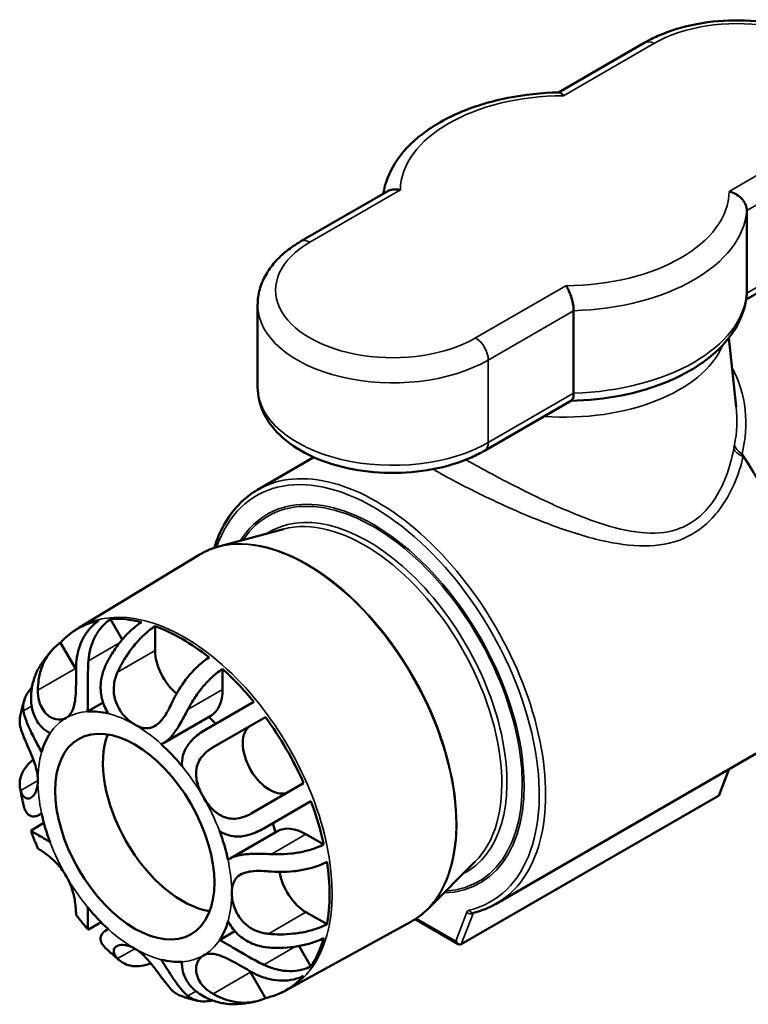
# Model space of a CAD drawing. Header units: millimetres. Extents: x 0 to 916, y -50 to 853.
# Tile 7 of 10: x 540 to 620, y 413 to 522. Entities that reach past the tile are written whole.
import ezdxf

# ---------------------------------------------------------------- set-up
doc = ezdxf.new("R2010")
doc.units = ezdxf.units.MM
doc.layers.add('Visible (ANSI)', color=7, linetype='Continuous', lineweight=50)
doc.layers.add('Visible Narrow (ANSI)', color=7, linetype='Continuous', lineweight=35)

msp = doc.modelspace()

# ---------------------------------------------------------------- linework, layer by layer
at = {"layer": 'Visible (ANSI)'}
for p, q in [((608.931, 519.902), (599.349, 514.37)), ((580.381, 503.419), (570.748, 497.856)), ((620.258, 492.125), (620.258, 501.27)), ((620.178, 491.403), (629.316, 496.679)), ((565.94, 490.817), (565.94, 481.672)), ((601.019, 490.162), (601.019, 481.018)), ((618.249, 487.138), (619.067, 479.511)), ((591.132, 474.633), (600.766, 480.195)), ((565.922, 470.288), (572.184, 473.904)), ((568.805, 465.942), (561.615, 464.007)), ((546.101, 454.992), (559.46, 463.09)), ((550.913, 453.692), (549.6, 455.966)), ((554.551, 452.471), (554.551, 455.166)), ((545.701, 450.48), (544.051, 453.339)), ((562.046, 448.144), (562.046, 450.431)), ((547.059, 445.702), (548.778, 446.694)), ((565.498, 446.788), (560.252, 443.759)), ((555.49, 442.208), (560.729, 445.233)), ((560.996, 441.741), (566.807, 445.096)), ((592.422, 424.389), (621.289, 441.055)), ((618.305, 439.332), (617.232, 436.547)), ((571.047, 437.752), (565.236, 434.397)), ((566.612, 432.743), (571.858, 435.772)), ((588.541, 419.884), (617.085, 436.364)), ((541.732, 434.265), (541.955, 434.393)), ((540.796, 432.526), (542.211, 433.343)), ((562.887, 429.394), (568.127, 432.419)), ((573.288, 430.961), (571.307, 432.104)), ((590.099, 429.059), (584.829, 423.8)), ((573.641, 422.102), (571.307, 423.45)), ((583.425, 422.669), (588.219, 419.901)), ((547.156, 421.51), (548.571, 422.327)), ((549.13, 421.451), (549.353, 421.58)), ((569.264, 414.872), (582.957, 422.392)), ((561.698, 420.346), (563.417, 421.339)), ((571.858, 417.415), (570.545, 419.689)), ((566.807, 413.922), (565.157, 416.781))]:
    msp.add_line(p, q, dxfattribs=at)
for centre, major_axis, ratio, start_param, end_param in [((557.549, 434.855), (-11.574, 20.047), 0.5773503, 6.0989808, 6.4673898), ((557.549, 434.855), (-11.574, 20.047), 0.5773503, 5.7761135, 6.0048589), ((557.549, 434.855), (11.574, -20.047), 0.5773503, 2.17199, 2.540399), ((557.549, 450.741), (-2.12, 3.672), 0.5773503, 0.7853982, 2.1531632), ((547.821, 451.704), (-2.12, 3.672), 0.5773503, 1.5707963, 1.6071372), ((557.549, 434.855), (11.574, -20.047), 0.5773503, 1.8491227, 2.0778681), ((557.549, 450.741), (3.18, -5.508), 0.5773503, 0, 0.7853982), ((552.302, 431.825), (-7.608, 13.178), 0.5773503, 5.7741758, 6.0067967), ((557.549, 434.855), (-7.608, 13.178), 0.5773503, 5.1436026, 5.220088), ((557.549, 434.855), (11.574, -20.047), 0.5773503, 1.3865918, 1.7550008), ((567.277, 440.471), (2.12, -3.672), 0.5773503, 3.1415927, 6.2831853), ((552.302, 431.825), (-7.608, 13.178), 0.5773503, 0.2763886, 0.5090095), ((557.606, 434.887), (-6.25, 10.825), 0.5773503, 0.438149, 2.7034436), ((552.302, 431.825), (7.608, -13.178), 0.5773503, 1.847185, 2.0798059), ((557.549, 434.855), (11.574, -20.047), 0.5773503, 1.0637246, 1.2924699), ((616.838, 436.915), (-0.202, 0.572), 0.6665317, 3.2649386, 3.8036449), ((552.302, 431.825), (-7.608, 13.178), 0.5773503, 1.0617868, 1.2944077), ((557.549, 434.855), (-7.608, 13.178), 0.5773503, 4.20469, 4.2811753), ((571.307, 426.912), (-3.18, 5.508), 0.5773503, 5.4977871, 6.2831853), ((552.302, 431.825), (7.608, -13.178), 0.5773503, 1.0617868, 1.2944077), ((557.549, 434.855), (11.574, -20.047), 0.5773503, 0.6011937, 0.9696027), ((571.307, 426.912), (-2.12, 3.672), 0.5773503, 0.9884295, 2.3561945), ((552.302, 431.825), (-7.608, 13.178), 0.5773503, 1.847185, 2.0798059), ((552.302, 431.825), (7.608, -13.178), 0.5773503, 0.2763886, 0.5090095), ((557.549, 434.855), (11.574, -20.047), 0.5773503, 0.2783264, 0.5070718), ((588.294, 420.435), (0.202, -0.572), 0.6665317, 4.8357349, 6.4065312), ((552.302, 431.825), (7.608, -13.178), 0.5773503, 5.7741758, 6.0067967), ((567.277, 418.005), (-2.12, 3.672), 0.5773503, 1.5344554, 1.5707963), ((557.549, 434.855), (11.574, -20.047), 0.5773503, 6.0989808, 6.4673898)]:
    msp.add_ellipse(centre, major_axis=major_axis, ratio=ratio, start_param=start_param, end_param=end_param, dxfattribs=at)
msp.add_ellipse((552.302, 431.825), major_axis=(6.25, -10.825), ratio=0.5773503, dxfattribs=at)
for points, knots in [([(634.124, 512.863), (634.124, 513.803), (633.909, 514.739), (633.087, 516.544), (632.451, 517.4), (630.766, 519.027), (629.666, 519.767), (627.134, 521.011), (625.687, 521.501), (622.638, 522.167), (621.039, 522.346), (617.839, 522.386), (616.239, 522.25), (613.174, 521.671), (611.709, 521.227), (609.878, 520.414), (609.393, 520.168), (608.931, 519.902)], [0.7853982, 0.7853982, 0.7853982, 0.7853982, 1.0424817, 1.0424817, 1.3242334, 1.3242334, 1.6511955, 1.6511955, 1.9940828, 1.9940828, 2.3342605, 2.3342605, 2.672393, 2.672393, 3.0121119, 3.0121119, 3.1415927, 3.1415927, 3.1415927, 3.1415927]), ([(599.409, 514.371), (597.482, 514.335), (595.564, 514.133), (591.892, 513.406), (590.139, 512.883), (586.93, 511.537), (585.475, 510.716), (582.979, 508.8), (581.937, 507.702), (580.521, 505.44), (580.074, 504.305), (579.886, 503.132)], [2.3883176, 2.3883176, 2.3883176, 2.3883176, 2.6863154, 2.6863154, 2.9843132, 2.9843132, 3.282311, 3.282311, 3.5803088, 3.5803088, 3.8343592, 3.8343592, 3.8343592, 3.8343592]), ([(599.897, 514.009), (599.896, 514.01), (599.895, 514.012), (599.832, 514.098), (599.769, 514.17), (599.647, 514.282), (599.587, 514.322), (599.487, 514.363), (599.447, 514.371), (599.409, 514.371)], [-0.65444496, -0.65444496, -0.65444496, -0.65444496, -0.65375802, -0.65375802, -0.60539938, -0.60539938, -0.55743829, -0.55743829, -0.52262112, -0.52262112, -0.52262112, -0.52262112]), ([(581.782, 503.551), (581.78, 503.552), (581.778, 503.552), (581.627, 503.588), (581.479, 503.61), (581.19, 503.626), (581.05, 503.62), (580.719, 503.57), (580.538, 503.509), (580.381, 503.419)], [-0.00068693, -0.00068693, -0.00068693, -0.00068693, 0, 0, 0.04835865, 0.04835865, 0.09631973, 0.09631973, 0.16673851, 0.16673851, 0.16673851, 0.16673851]), ([(618.281, 503.395), (618.284, 503.394), (618.286, 503.394), (618.436, 503.357), (618.585, 503.307), (618.874, 503.181), (619.014, 503.106), (619.375, 502.872), (619.581, 502.693), (619.914, 502.302), (620.043, 502.096), (620.214, 501.677), (620.258, 501.469), (620.258, 501.27)], [-0.00068693, -0.00068693, -0.00068693, -0.00068693, 0, 0, 0.04835865, 0.04835865, 0.09631973, 0.09631973, 0.17763271, 0.17763271, 0.25350293, 0.25350293, 0.32687901, 0.32687901, 0.32687901, 0.32687901]), ([(570.748, 497.856), (570.188, 497.533), (569.663, 497.179), (568.695, 496.41), (568.251, 495.994), (567.463, 495.102), (567.118, 494.624), (566.548, 493.611), (566.324, 493.075), (566.019, 491.966), (565.94, 491.392), (565.94, 490.817)], [3.14159265, 3.14159265, 3.14159265, 3.14159265, 3.29867229, 3.29867229, 3.45575192, 3.45575192, 3.61283155, 3.61283155, 3.76991118, 3.76991118, 3.92699082, 3.92699082, 3.92699082, 3.92699082]), ([(600.167, 492.937), (600.168, 492.935), (600.169, 492.934), (600.232, 492.847), (600.295, 492.747), (600.417, 492.525), (600.477, 492.404), (600.632, 492.051), (600.722, 491.805), (600.868, 491.305), (600.924, 491.058), (601, 490.583), (601.019, 490.362), (601.019, 490.162)], [-0.65444496, -0.65444496, -0.65444496, -0.65444496, -0.65375802, -0.65375802, -0.60539937, -0.60539937, -0.55743829, -0.55743829, -0.47612531, -0.47612531, -0.4002551, -0.4002551, -0.32687901, -0.32687901, -0.32687901, -0.32687901]), ([(600.715, 480.165), (602.621, 480.204), (604.519, 480.406), (608.172, 481.129), (609.925, 481.653), (613.134, 482.998), (614.589, 483.819), (617.085, 485.735), (618.127, 486.833), (619.656, 489.275), (620.136, 490.628), (620.253, 492.014)], [5.5329751, 5.5329751, 5.5329751, 5.5329751, 5.827908, 5.827908, 6.1259059, 6.1259059, 6.4239037, 6.4239037, 6.7219015, 6.7219015, 7.0198993, 7.0198993, 7.0198993, 7.0198993]), ([(565.94, 481.672), (565.94, 480.732), (566.155, 479.797), (566.977, 477.991), (567.613, 477.135), (569.298, 475.509), (570.398, 474.768), (572.93, 473.524), (574.377, 473.034), (577.426, 472.368), (579.025, 472.189), (582.225, 472.149), (583.824, 472.285), (586.89, 472.864), (588.355, 473.308), (590.186, 474.121), (590.671, 474.367), (591.132, 474.633)], [3.9269908, 3.9269908, 3.9269908, 3.9269908, 4.1840744, 4.1840744, 4.465826, 4.465826, 4.7927882, 4.7927882, 5.1356755, 5.1356755, 5.4758531, 5.4758531, 5.8139857, 5.8139857, 6.1537045, 6.1537045, 6.2831853, 6.2831853, 6.2831853, 6.2831853]), ([(601.019, 481.018), (601.019, 480.819), (601, 480.647), (600.924, 480.371), (600.868, 480.272), (600.787, 480.208), (600.777, 480.201), (600.766, 480.195)], [-0.32687901, -0.32687901, -0.32687901, -0.32687901, -0.25350293, -0.25350293, -0.17763271, -0.17763271, -0.16673851, -0.16673851, -0.16673851, -0.16673851]), ([(561.117, 463.857), (561.188, 464.082), (561.263, 464.303), (562.011, 466.35), (562.997, 467.895), (564.771, 469.534), (565.327, 469.945), (565.922, 470.288)], [3.43896658, 3.43896658, 3.43896658, 3.43896658, 3.47695171, 3.47695171, 3.79713795, 3.79713795, 3.92699082, 3.92699082, 3.92699082, 3.92699082]), ([(559.46, 463.09), (559.593, 463.171), (559.729, 463.248), (560.004, 463.394), (560.144, 463.463), (560.427, 463.593), (560.571, 463.654), (560.863, 463.769), (561.011, 463.822), (561.31, 463.921), (561.462, 463.966), (561.615, 464.007)], [3.91464791, 3.91464791, 3.91464791, 3.91464791, 3.94768965, 3.94768965, 3.9807314, 3.9807314, 4.01377314, 4.01377314, 4.04681488, 4.04681488, 4.07985662, 4.07985662, 4.07985662, 4.07985662]), ([(548.291, 455.787), (548.068, 455.632), (547.849, 455.454), (547.329, 454.955), (547.049, 454.608), (546.599, 453.913), (546.389, 453.5), (546.061, 452.618), (545.943, 452.149), (545.816, 451.341), (545.782, 450.939), (545.78, 450.526)], [0.051569, 0.051569, 0.051569, 0.051569, 0.14609393, 0.14609393, 0.29218786, 0.29218786, 0.43955865, 0.43955865, 0.58692945, 0.58692945, 0.70806839, 0.70806839, 0.70806839, 0.70806839]), ([(547.156, 451.32), (547.171, 451.516), (547.193, 451.705), (547.287, 452.331), (547.401, 452.802), (547.724, 453.688), (547.932, 454.103), (548.377, 454.798), (548.653, 455.143), (549.166, 455.637), (549.381, 455.814), (549.6, 455.966)], [4.4431034, 4.4431034, 4.4431034, 4.4431034, 4.50296557, 4.50296557, 4.650552, 4.650552, 4.79813843, 4.79813843, 4.94280064, 4.94280064, 5.03590084, 5.03590084, 5.03590084, 5.03590084]), ([(553.052, 455.624), (552.821, 455.473), (552.584, 455.299), (551.985, 454.813), (551.629, 454.476), (550.994, 453.8), (550.658, 453.398), (550.032, 452.542), (549.743, 452.088), (549.401, 451.486), (549.303, 451.305), (549.207, 451.117)], [0.05156201, 0.05156201, 0.05156201, 0.05156201, 0.14466221, 0.14466221, 0.28932442, 0.28932442, 0.43691085, 0.43691085, 0.58449728, 0.58449728, 0.64435945, 0.64435945, 0.64435945, 0.64435945]), ([(545.441, 454.564), (545.484, 454.594), (545.527, 454.623), (545.614, 454.682), (545.658, 454.711), (545.745, 454.768), (545.79, 454.797), (545.878, 454.853), (545.922, 454.882), (546.011, 454.937), (546.056, 454.965), (546.101, 454.992)], [3.879727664, 3.879727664, 3.879727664, 3.879727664, 3.886711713, 3.886711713, 3.893695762, 3.893695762, 3.900679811, 3.900679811, 3.90766386, 3.90766386, 3.914647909, 3.914647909, 3.914647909, 3.914647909]), ([(550.39, 450.069), (550.571, 450.465), (550.77, 450.851), (551.215, 451.627), (551.507, 452.079), (552.134, 452.931), (552.471, 453.331), (553.109, 454.007), (553.469, 454.346), (554.075, 454.837), (554.317, 455.013), (554.551, 455.166)], [4.13350092, 4.13350092, 4.13350092, 4.13350092, 4.25463986, 4.25463986, 4.40201066, 4.40201066, 4.54938146, 4.54938146, 4.69547538, 4.69547538, 4.79000032, 4.79000032, 4.79000032, 4.79000032]), ([(541.54, 448.078), (541.542, 448.478), (541.574, 448.867), (541.696, 449.668), (541.812, 450.141), (542.138, 451.03), (542.349, 451.447), (542.8, 452.148), (543.081, 452.498), (543.604, 453.002), (543.825, 453.182), (544.051, 453.339)], [4.13339354, 4.13339354, 4.13339354, 4.13339354, 4.25069306, 4.25069306, 4.39906346, 4.39906346, 4.54743385, 4.54743385, 4.69450189, 4.69450189, 4.78999124, 4.78999124, 4.78999124, 4.78999124]), ([(541.82, 450.819), (541.897, 450.937), (541.976, 451.054), (542.138, 451.287), (542.221, 451.403), (542.391, 451.632), (542.478, 451.746), (542.656, 451.971), (542.747, 452.083), (542.933, 452.303), (543.028, 452.412), (543.125, 452.52)], [3.641759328, 3.641759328, 3.641759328, 3.641759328, 3.661571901, 3.661571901, 3.681384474, 3.681384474, 3.701197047, 3.701197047, 3.721009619, 3.721009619, 3.740822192, 3.740822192, 3.740822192, 3.740822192]), ([(547.059, 445.702), (547.072, 445.891), (547.08, 446.09), (547.095, 446.666), (547.096, 447.055), (547.092, 447.733), (547.09, 448.008), (547.086, 448.564), (547.085, 448.843), (547.087, 449.557), (547.092, 449.988), (547.118, 450.72), (547.134, 451.024), (547.156, 451.32)], [-0.78478195, -0.78478195, -0.78478195, -0.78478195, -0.71173892, -0.71173892, -0.58344254, -0.58344254, -0.49901704, -0.49901704, -0.41486161, -0.41486161, -0.28431186, -0.28431186, -0.18796393, -0.18796393, -0.18796393, -0.18796393]), ([(549.207, 451.117), (548.998, 450.707), (548.827, 450.279), (548.606, 449.464), (548.541, 449.085), (548.498, 448.418), (548.502, 448.134), (548.561, 447.535), (548.62, 447.223), (548.856, 446.405), (549.08, 445.923), (549.366, 445.473)], [-0.59551459, -0.59551459, -0.59551459, -0.59551459, -0.45711752, -0.45711752, -0.34122688, -0.34122688, -0.25564485, -0.25564485, -0.16016368, -0.16016368, 0, 0, 0, 0]), ([(560.547, 451.705), (560.313, 451.551), (560.072, 451.375), (559.465, 450.884), (559.105, 450.545), (558.467, 449.869), (558.13, 449.469), (557.503, 448.617), (557.212, 448.165), (556.767, 447.389), (556.567, 447.003), (556.386, 446.607)], [0.051569, 0.051569, 0.051569, 0.051569, 0.14609393, 0.14609393, 0.29218786, 0.29218786, 0.43955865, 0.43955865, 0.58692945, 0.58692945, 0.70806839, 0.70806839, 0.70806839, 0.70806839]), ([(541.82, 450.819), (541.813, 450.807), (541.805, 450.794), (541.572, 450.431), (541.364, 450.016), (541.041, 449.13), (540.927, 448.659), (540.833, 448.033), (540.811, 447.844), (540.796, 447.648)], [0.28419886, 0.28419886, 0.28419886, 0.28419886, 0.28932442, 0.28932442, 0.43691085, 0.43691085, 0.58449728, 0.58449728, 0.64435945, 0.64435945, 0.64435945, 0.64435945]), ([(545.78, 450.526), (545.779, 450.43), (545.779, 450.333), (545.778, 449.822), (545.78, 449.394), (545.773, 448.626), (545.767, 448.292), (545.736, 447.593), (545.709, 447.24), (545.599, 446.455), (545.499, 446.062), (545.185, 445.41), (544.969, 445.162), (544.694, 445.003)], [-2.17853131, -2.17853131, -2.17853131, -2.17853131, -2.14717342, -2.14717342, -2.01245323, -2.01245323, -1.90751137, -1.90751137, -1.78766603, -1.78766603, -1.62140857, -1.62140857, -1.4501183, -1.4501183, -1.4501183, -1.4501183]), ([(552.302, 444.249), (551.972, 444.44), (551.643, 444.691), (551.007, 445.326), (550.709, 445.712), (550.277, 446.516), (550.13, 446.911), (549.949, 447.793), (549.935, 448.268), (550.059, 449.184), (550.19, 449.63), (550.39, 450.069)], [-1.26052633, -1.26052633, -1.26052633, -1.26052633, -1.13111596, -1.13111596, -0.99238671, -0.99238671, -0.87511673, -0.87511673, -0.74284753, -0.74284753, -0.61793124, -0.61793124, -0.61793124, -0.61793124]), ([(558.202, 445.924), (558.297, 446.112), (558.396, 446.294), (558.737, 446.895), (559.027, 447.349), (559.653, 448.205), (559.989, 448.607), (560.623, 449.283), (560.979, 449.62), (561.578, 450.106), (561.816, 450.28), (562.046, 450.431)], [4.4431034, 4.4431034, 4.4431034, 4.4431034, 4.50296557, 4.50296557, 4.650552, 4.650552, 4.79813843, 4.79813843, 4.94280064, 4.94280064, 5.03590084, 5.03590084, 5.03590084, 5.03590084]), ([(539.947, 445.771), (539.928, 445.892), (539.918, 446.011), (539.909, 446.411), (539.951, 446.721), (540.148, 447.33), (540.304, 447.628), (540.599, 448.048), (540.733, 448.21), (540.886, 448.37)], [4.4431034, 4.4431034, 4.4431034, 4.4431034, 4.50296557, 4.50296557, 4.650552, 4.650552, 4.79813843, 4.79813843, 4.88627862, 4.88627862, 4.88627862, 4.88627862]), ([(544.694, 445.003), (544.689, 445), (544.684, 444.997), (544.422, 444.85), (544.12, 444.787), (543.456, 444.838), (543.099, 444.966), (542.539, 445.367), (542.327, 445.584), (541.993, 446.074), (541.866, 446.329), (541.647, 446.958), (541.575, 447.337), (541.543, 447.845), (541.539, 447.961), (541.54, 448.078)], [-1.4501183, -1.4501183, -1.4501183, -1.4501183, -1.44691048, -1.44691048, -1.28810155, -1.28810155, -1.11859174, -1.11859174, -0.99730497, -0.99730497, -0.89259981, -0.89259981, -0.76045841, -0.76045841, -0.72236757, -0.72236757, -0.72236757, -0.72236757]), ([(539.571, 445.127), (539.596, 445.252), (539.621, 445.377), (539.675, 445.626), (539.703, 445.751), (539.763, 446), (539.794, 446.124), (539.859, 446.373), (539.893, 446.497), (539.964, 446.746), (540.001, 446.87), (540.039, 446.994)], [3.340327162, 3.340327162, 3.340327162, 3.340327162, 3.359692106, 3.359692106, 3.37905705, 3.37905705, 3.398421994, 3.398421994, 3.417786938, 3.417786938, 3.437151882, 3.437151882, 3.437151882, 3.437151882]), ([(540.796, 447.648), (540.754, 447.092), (540.785, 446.538), (540.962, 445.733), (541.046, 445.464), (541.244, 444.993), (541.351, 444.789), (541.624, 444.361), (541.797, 444.147), (542.266, 443.684), (542.576, 443.467), (542.907, 443.304)], [-0.64978064, -0.64978064, -0.64978064, -0.64978064, -0.46967504, -0.46967504, -0.37457783, -0.37457783, -0.29439885, -0.29439885, -0.1958165, -0.1958165, -0.05419028, -0.05419028, -0.05419028, -0.05419028]), ([(541.951, 441.192), (541.7, 441.673), (541.444, 442.147), (541.064, 442.876), (540.934, 443.131), (540.715, 443.582), (540.623, 443.777), (540.437, 444.194), (540.347, 444.411), (540.109, 445.044), (540, 445.426), (539.947, 445.771)], [-0.596583, -0.596583, -0.596583, -0.596583, -0.43320334, -0.43320334, -0.34189725, -0.34189725, -0.2680759, -0.2680759, -0.18008403, -0.18008403, 0, 0, 0, 0]), ([(556.386, 446.607), (556.265, 446.342), (556.137, 446.083), (555.758, 445.389), (555.495, 444.991), (554.972, 444.41), (554.73, 444.209), (554.188, 443.916), (553.893, 443.844), (553.212, 443.855), (552.827, 443.969), (552.388, 444.201), (552.345, 444.225), (552.302, 444.249)], [-1.90814908, -1.90814908, -1.90814908, -1.90814908, -1.82646105, -1.82646105, -1.67936915, -1.67936915, -1.56217543, -1.56217543, -1.43228261, -1.43228261, -1.27736843, -1.27736843, -1.26052633, -1.26052633, -1.26052633, -1.26052633]), ([(555.238, 442.083), (555.435, 442.165), (555.628, 442.282), (556.017, 442.589), (556.209, 442.778), (556.545, 443.168), (556.689, 443.354), (556.994, 443.785), (557.153, 444.032), (557.618, 444.803), (557.912, 445.357), (558.202, 445.924)], [-0.59632305, -0.59632305, -0.59632305, -0.59632305, -0.4860237, -0.4860237, -0.37446096, -0.37446096, -0.28903699, -0.28903699, -0.19151254, -0.19151254, 0, 0, 0, 0]), ([(539.572, 445.127), (539.537, 444.944), (539.521, 444.762), (539.524, 444.358), (539.559, 444.107), (539.63, 443.857)], [0.49778602, 0.49778602, 0.49778602, 0.49778602, 0.58692945, 0.58692945, 0.70806839, 0.70806839, 0.70806839, 0.70806839]), ([(539.63, 443.857), (539.706, 443.594), (539.815, 443.294), (540.055, 442.699), (540.173, 442.425), (540.436, 441.822), (540.579, 441.499), (540.923, 440.682), (541.115, 440.192), (541.418, 439.191), (541.518, 438.691), (541.541, 438.161), (541.543, 438.099), (541.543, 438.037)], [-2.15696681, -2.15696681, -2.15696681, -2.15696681, -2.01403019, -2.01403019, -1.90641105, -1.90641105, -1.79267599, -1.79267599, -1.62985438, -1.62985438, -1.45764002, -1.45764002, -1.43436966, -1.43436966, -1.43436966, -1.43436966]), ([(560.252, 443.759), (559.749, 443.469), (559.285, 443.143), (558.676, 442.576), (558.486, 442.369), (558.177, 441.964), (558.053, 441.772), (557.819, 441.327), (557.72, 441.072), (557.554, 440.43), (557.521, 440.043), (557.546, 439.647)], [-0.64978064, -0.64978064, -0.64978064, -0.64978064, -0.46967504, -0.46967504, -0.37457783, -0.37457783, -0.29439885, -0.29439885, -0.1958165, -0.1958165, -0.05419028, -0.05419028, -0.05419028, -0.05419028]), ([(559.91, 436.218), (559.905, 436.227), (559.9, 436.236), (559.642, 436.687), (559.436, 437.151), (559.149, 438.118), (559.081, 438.613), (559.148, 439.433), (559.23, 439.758), (559.487, 440.329), (559.645, 440.575), (560.08, 441.088), (560.372, 441.338), (560.796, 441.621), (560.894, 441.682), (560.996, 441.741)], [-1.4501183, -1.4501183, -1.4501183, -1.4501183, -1.44691048, -1.44691048, -1.28810155, -1.28810155, -1.11859174, -1.11859174, -0.99730497, -0.99730497, -0.89259981, -0.89259981, -0.76045841, -0.76045841, -0.72236757, -0.72236757, -0.72236757, -0.72236757]), ([(539.63, 436.933), (539.559, 437.183), (539.524, 437.434), (539.52, 437.951), (539.565, 438.26), (539.769, 438.868), (539.927, 439.165), (540.298, 439.687), (540.545, 439.961), (540.902, 440.271), (540.967, 440.324), (541.034, 440.377)], [4.13350092, 4.13350092, 4.13350092, 4.13350092, 4.25463986, 4.25463986, 4.40201066, 4.40201066, 4.54938146, 4.54938146, 4.69547538, 4.69547538, 4.7267789, 4.7267789, 4.7267789, 4.7267789]), ([(541.543, 438.037), (541.543, 437.675), (541.492, 437.342), (541.285, 436.702), (541.109, 436.426), (540.757, 436.127), (540.596, 436.062), (540.31, 436.059), (540.186, 436.102), (539.936, 436.29), (539.82, 436.451), (539.692, 436.741), (539.659, 436.833), (539.63, 436.933)], [-1.43436966, -1.43436966, -1.43436966, -1.43436966, -1.29687925, -1.29687925, -1.1272375, -1.1272375, -1.00095485, -1.00095485, -0.89501008, -0.89501008, -0.76577464, -0.76577464, -0.71279267, -0.71279267, -0.71279267, -0.71279267]), ([(539.994, 435.146), (539.96, 435.285), (539.926, 435.425), (539.862, 435.704), (539.831, 435.844), (539.77, 436.124), (539.741, 436.265), (539.685, 436.545), (539.659, 436.686), (539.607, 436.967), (539.582, 437.108), (539.559, 437.248)], [2.82090287, 2.82090287, 2.82090287, 2.82090287, 2.84304094, 2.84304094, 2.86517901, 2.86517901, 2.88731708, 2.88731708, 2.90945515, 2.90945515, 2.93159322, 2.93159322, 2.93159322, 2.93159322]), ([(565.236, 434.397), (565.153, 434.349), (565.069, 434.303), (564.626, 434.077), (564.256, 433.942), (563.587, 433.813), (563.295, 433.796), (562.675, 433.851), (562.355, 433.937), (561.62, 434.271), (561.23, 434.563), (560.508, 435.301), (560.185, 435.742), (559.91, 436.218)], [-2.17853131, -2.17853131, -2.17853131, -2.17853131, -2.14717342, -2.14717342, -2.01245323, -2.01245323, -1.90751137, -1.90751137, -1.78766603, -1.78766603, -1.62140857, -1.62140857, -1.4501183, -1.4501183, -1.4501183, -1.4501183]), ([(539.994, 435.146), (540.022, 435.031), (540.058, 434.923), (540.177, 434.638), (540.277, 434.48), (540.477, 434.277), (540.565, 434.212), (540.756, 434.116), (540.859, 434.086), (541.133, 434.056), (541.31, 434.081), (541.645, 434.208), (541.8, 434.296), (541.951, 434.411)], [-0.66572062, -0.66572062, -0.66572062, -0.66572062, -0.60181794, -0.60181794, -0.48444479, -0.48444479, -0.40760167, -0.40760167, -0.33034606, -0.33034606, -0.2133022, -0.2133022, -0.11434721, -0.11434721, -0.11434721, -0.11434721]), ([(542.907, 431.195), (542.736, 431.309), (542.57, 431.414), (542.132, 431.684), (541.88, 431.83), (541.518, 432.036), (541.391, 432.106), (541.171, 432.229), (541.08, 432.28), (540.892, 432.391), (540.822, 432.438), (540.772, 432.496), (540.774, 432.513), (540.796, 432.526)], [-0.78478195, -0.78478195, -0.78478195, -0.78478195, -0.71173892, -0.71173892, -0.58344254, -0.58344254, -0.49901704, -0.49901704, -0.41486161, -0.41486161, -0.28431186, -0.28431186, -0.18796393, -0.18796393, -0.18796393, -0.18796393]), ([(541.54, 430.507), (541.485, 430.638), (541.431, 430.77), (541.324, 431.033), (541.271, 431.164), (541.168, 431.429), (541.118, 431.561), (541.018, 431.826), (540.969, 431.959), (540.873, 432.225), (540.826, 432.359), (540.78, 432.492)], [2.57114529, 2.57114529, 2.57114529, 2.57114529, 2.59275916, 2.59275916, 2.61437303, 2.61437303, 2.6359869, 2.6359869, 2.65760078, 2.65760078, 2.67921465, 2.67921465, 2.67921465, 2.67921465]), ([(561.698, 432.455), (561.868, 432.342), (562.045, 432.243), (562.551, 432.012), (562.888, 431.915), (563.474, 431.839), (563.71, 431.831), (564.19, 431.859), (564.432, 431.894), (565.051, 432.032), (565.426, 432.162), (566.073, 432.448), (566.345, 432.589), (566.612, 432.743)], [-0.78478195, -0.78478195, -0.78478195, -0.78478195, -0.71173892, -0.71173892, -0.58344254, -0.58344254, -0.49901704, -0.49901704, -0.41486161, -0.41486161, -0.28431186, -0.28431186, -0.18796393, -0.18796393, -0.18796393, -0.18796393]), ([(541.54, 430.507), (541.54, 430.507), (541.542, 430.505), (541.567, 430.49), (541.636, 430.452), (541.852, 430.319), (541.977, 430.24), (542.304, 430.015), (542.511, 429.865), (543.057, 429.422), (543.406, 429.106), (544.092, 428.347), (544.419, 427.909), (544.694, 427.433)], [-2.1739641, -2.1739641, -2.1739641, -2.1739641, -2.14717342, -2.14717342, -2.01245323, -2.01245323, -1.90751137, -1.90751137, -1.78766603, -1.78766603, -1.62140857, -1.62140857, -1.4501183, -1.4501183, -1.4501183, -1.4501183]), ([(573.288, 430.961), (573.041, 430.837), (572.772, 430.718), (572.051, 430.443), (571.581, 430.303), (570.679, 430.091), (570.162, 430.001), (569.108, 429.887), (568.57, 429.863), (567.879, 429.868), (567.672, 429.874), (567.462, 429.885)], [0.05156201, 0.05156201, 0.05156201, 0.05156201, 0.14466221, 0.14466221, 0.28932442, 0.28932442, 0.43691085, 0.43691085, 0.58449728, 0.58449728, 0.64435945, 0.64435945, 0.64435945, 0.64435945]), ([(567.462, 429.885), (567.107, 429.903), (566.753, 429.918), (566.024, 429.935), (565.651, 429.934), (565.057, 429.91), (564.83, 429.895), (564.392, 429.848), (564.183, 429.818), (563.686, 429.719), (563.417, 429.64), (562.979, 429.454), (562.805, 429.355), (562.653, 429.239)], [-0.70854101, -0.70854101, -0.70854101, -0.70854101, -0.60181794, -0.60181794, -0.48444479, -0.48444479, -0.40760167, -0.40760167, -0.33034606, -0.33034606, -0.2133022, -0.2133022, -0.11434721, -0.11434721, -0.11434721, -0.11434721]), ([(567.146, 427.971), (567.579, 427.93), (568.013, 427.91), (568.908, 427.907), (569.444, 427.933), (570.496, 428.051), (571.011, 428.142), (571.916, 428.357), (572.389, 428.499), (573.117, 428.779), (573.391, 428.9), (573.641, 429.026)], [4.13350092, 4.13350092, 4.13350092, 4.13350092, 4.25463986, 4.25463986, 4.40201066, 4.40201066, 4.54938146, 4.54938146, 4.69547538, 4.69547538, 4.79000032, 4.79000032, 4.79000032, 4.79000032]), ([(544.694, 427.433), (544.699, 427.424), (544.704, 427.415), (544.963, 426.963), (545.165, 426.498), (545.483, 425.548), (545.588, 425.075), (545.704, 424.361), (545.733, 424.1), (545.766, 423.696), (545.772, 423.545), (545.78, 423.287), (545.778, 423.205), (545.779, 423.168), (545.779, 423.164), (545.78, 423.164)], [-1.4501183, -1.4501183, -1.4501183, -1.4501183, -1.44691048, -1.44691048, -1.28810155, -1.28810155, -1.11859174, -1.11859174, -0.99730497, -0.99730497, -0.89259981, -0.89259981, -0.76045841, -0.76045841, -0.72691594, -0.72691594, -0.72691594, -0.72691594]), ([(563.062, 425.613), (563.062, 425.976), (563.11, 426.307), (563.335, 426.958), (563.538, 427.25), (564.049, 427.639), (564.312, 427.764), (564.877, 427.928), (565.16, 427.976), (565.834, 428.034), (566.228, 428.033), (566.802, 428.001), (566.972, 427.988), (567.146, 427.971)], [-1.43436966, -1.43436966, -1.43436966, -1.43436966, -1.29687925, -1.29687925, -1.1272375, -1.1272375, -1.00095485, -1.00095485, -0.89501008, -0.89501008, -0.76577464, -0.76577464, -0.71279267, -0.71279267, -0.71279267, -0.71279267]), ([(567.146, 421.047), (566.689, 421.091), (566.241, 421.194), (565.494, 421.497), (565.19, 421.664), (564.613, 422.085), (564.348, 422.338), (563.787, 423.03), (563.54, 423.488), (563.184, 424.458), (563.087, 424.96), (563.063, 425.49), (563.062, 425.552), (563.062, 425.613)], [-2.15696681, -2.15696681, -2.15696681, -2.15696681, -2.01403019, -2.01403019, -1.90641105, -1.90641105, -1.79267599, -1.79267599, -1.62985438, -1.62985438, -1.45764002, -1.45764002, -1.43436966, -1.43436966, -1.43436966, -1.43436966]), ([(547.156, 421.51), (547.114, 421.486), (547.095, 421.533), (547.085, 421.743), (547.085, 421.84), (547.087, 422.067), (547.089, 422.189), (547.094, 422.502), (547.095, 422.701), (547.092, 423.244), (547.084, 423.608), (547.059, 424.004)], [-0.64978064, -0.64978064, -0.64978064, -0.64978064, -0.46967504, -0.46967504, -0.37457783, -0.37457783, -0.29439885, -0.29439885, -0.1958165, -0.1958165, -0.05419028, -0.05419028, -0.05419028, -0.05419028]), ([(584.829, 423.8), (584.717, 423.687), (584.602, 423.579), (584.367, 423.369), (584.247, 423.267), (584.002, 423.072), (583.877, 422.978), (583.622, 422.797), (583.492, 422.711), (583.228, 422.545), (583.094, 422.467), (582.957, 422.392)], [0.63253236, 0.63253236, 0.63253236, 0.63253236, 0.6655741, 0.6655741, 0.69861584, 0.69861584, 0.73165759, 0.73165759, 0.76469933, 0.76469933, 0.79774107, 0.79774107, 0.79774107, 0.79774107]), ([(592.422, 424.389), (592.266, 424.299), (592.108, 424.214), (591.786, 424.052), (591.622, 423.976), (591.29, 423.833), (591.121, 423.766), (590.78, 423.643), (590.607, 423.585), (590.257, 423.481), (590.079, 423.433), (589.9, 423.39)], [0.78539816, 0.78539816, 0.78539816, 0.78539816, 0.81941904, 0.81941904, 0.85343991, 0.85343991, 0.88746079, 0.88746079, 0.92148166, 0.92148166, 0.95550254, 0.95550254, 0.95550254, 0.95550254]), ([(547.119, 421.513), (547.026, 421.62), (546.934, 421.727), (546.752, 421.944), (546.661, 422.052), (546.481, 422.271), (546.392, 422.381), (546.215, 422.603), (546.127, 422.714), (545.952, 422.938), (545.866, 423.051), (545.78, 423.164)], [2.03317433, 2.03317433, 2.03317433, 2.03317433, 2.05478821, 2.05478821, 2.07640208, 2.07640208, 2.09801595, 2.09801595, 2.11962982, 2.11962982, 2.14124369, 2.14124369, 2.14124369, 2.14124369]), ([(549.366, 421.568), (549.075, 421.446), (548.848, 421.281), (548.618, 420.976), (548.562, 420.859), (548.507, 420.637), (548.5, 420.535), (548.521, 420.308), (548.556, 420.184), (548.702, 419.868), (548.842, 419.681), (549.024, 419.506)], [-0.596583, -0.596583, -0.596583, -0.596583, -0.43320334, -0.43320334, -0.34189725, -0.34189725, -0.2680759, -0.2680759, -0.18008403, -0.18008403, -0.04297804, -0.04297804, -0.04297804, -0.04297804]), ([(562.653, 422.459), (562.904, 421.978), (563.216, 421.536), (563.807, 420.929), (564.037, 420.731), (564.482, 420.411), (564.69, 420.283), (565.165, 420.033), (565.433, 419.919), (566.274, 419.633), (566.864, 419.53), (567.462, 419.499)], [-0.596583, -0.596583, -0.596583, -0.596583, -0.43320334, -0.43320334, -0.34189725, -0.34189725, -0.2680759, -0.2680759, -0.18008403, -0.18008403, 0, 0, 0, 0]), ([(573.641, 422.102), (573.391, 421.976), (573.117, 421.855), (572.389, 421.575), (571.916, 421.433), (571.011, 421.218), (570.496, 421.127), (569.444, 421.009), (568.908, 420.983), (568.013, 420.986), (567.579, 421.006), (567.146, 421.047)], [0.051569, 0.051569, 0.051569, 0.051569, 0.14609393, 0.14609393, 0.29218786, 0.29218786, 0.43955865, 0.43955865, 0.58692945, 0.58692945, 0.70806839, 0.70806839, 0.70806839, 0.70806839]), ([(567.462, 419.499), (567.672, 419.488), (567.879, 419.482), (568.57, 419.477), (569.108, 419.501), (570.162, 419.615), (570.679, 419.705), (571.581, 419.917), (572.051, 420.057), (572.772, 420.332), (573.041, 420.451), (573.288, 420.575)], [4.4431034, 4.4431034, 4.4431034, 4.4431034, 4.50296557, 4.50296557, 4.650552, 4.650552, 4.79813843, 4.79813843, 4.94280064, 4.94280064, 5.03590084, 5.03590084, 5.03590084, 5.03590084]), ([(550.627, 418.078), (550.517, 418.168), (550.407, 418.26), (550.19, 418.445), (550.081, 418.539), (549.866, 418.728), (549.759, 418.823), (549.547, 419.015), (549.441, 419.112), (549.232, 419.308), (549.127, 419.406), (549.024, 419.506)], [1.78079576, 1.78079576, 1.78079576, 1.78079576, 1.80293383, 1.80293383, 1.8250719, 1.8250719, 1.84720997, 1.84720997, 1.86934804, 1.86934804, 1.89148611, 1.89148611, 1.89148611, 1.89148611]), ([(550.39, 418.297), (550.2, 418.495), (550.065, 418.697), (549.953, 419.04), (549.946, 419.18), (550.022, 419.44), (550.109, 419.555), (550.428, 419.768), (550.7, 419.832), (551.363, 419.799), (551.749, 419.692), (552.196, 419.461), (552.249, 419.432), (552.302, 419.401)], [-2.15696681, -2.15696681, -2.15696681, -2.15696681, -2.01403019, -2.01403019, -1.90641105, -1.90641105, -1.79267599, -1.79267599, -1.62985438, -1.62985438, -1.45764002, -1.45764002, -1.43436966, -1.43436966, -1.43436966, -1.43436966]), ([(552.302, 419.401), (552.616, 419.22), (552.927, 418.982), (553.603, 418.353), (553.957, 417.945), (554.551, 417.196), (554.79, 416.872), (555.215, 416.296), (555.397, 416.047), (555.785, 415.535), (555.981, 415.288), (556.24, 414.991), (556.314, 414.91), (556.386, 414.835)], [-1.43436966, -1.43436966, -1.43436966, -1.43436966, -1.29687925, -1.29687925, -1.1272375, -1.1272375, -1.00095485, -1.00095485, -0.89501008, -0.89501008, -0.76577464, -0.76577464, -0.71279267, -0.71279267, -0.71279267, -0.71279267]), ([(566.612, 417.621), (566.109, 417.863), (565.595, 418.138), (564.8, 418.586), (564.525, 418.744), (564.02, 419.038), (563.792, 419.172), (563.289, 419.468), (563.019, 419.626), (562.38, 419.991), (562.028, 420.184), (561.698, 420.346)], [-0.64978064, -0.64978064, -0.64978064, -0.64978064, -0.46967504, -0.46967504, -0.37457783, -0.37457783, -0.29439885, -0.29439885, -0.1958165, -0.1958165, -0.05419028, -0.05419028, -0.05419028, -0.05419028]), ([(554.074, 417.791), (553.993, 417.759), (553.911, 417.728), (553.46, 417.573), (553.097, 417.497), (552.456, 417.438), (552.117, 417.451), (551.487, 417.583), (551.195, 417.702), (550.757, 417.965), (550.565, 418.116), (550.39, 418.297)], [0.11482124, 0.11482124, 0.11482124, 0.11482124, 0.14706803, 0.14706803, 0.29413607, 0.29413607, 0.44250646, 0.44250646, 0.59087686, 0.59087686, 0.70817638, 0.70817638, 0.70817638, 0.70817638]), ([(560.996, 414.379), (560.913, 414.426), (560.832, 414.476), (560.414, 414.746), (560.112, 415), (559.666, 415.507), (559.505, 415.744), (559.243, 416.273), (559.157, 416.562), (559.079, 417.238), (559.137, 417.607), (559.415, 418.238), (559.636, 418.489), (559.91, 418.648)], [-2.17853131, -2.17853131, -2.17853131, -2.17853131, -2.14717342, -2.14717342, -2.01245323, -2.01245323, -1.90751137, -1.90751137, -1.78766603, -1.78766603, -1.62140857, -1.62140857, -1.4501183, -1.4501183, -1.4501183, -1.4501183]), ([(559.91, 418.648), (559.916, 418.651), (559.921, 418.654), (560.183, 418.8), (560.481, 418.862), (561.175, 418.828), (561.57, 418.722), (562.313, 418.427), (562.636, 418.273), (563.259, 417.951), (563.551, 417.791), (564.212, 417.417), (564.576, 417.206), (565.032, 416.943), (565.134, 416.885), (565.236, 416.827)], [-1.4501183, -1.4501183, -1.4501183, -1.4501183, -1.44691048, -1.44691048, -1.28810155, -1.28810155, -1.11859174, -1.11859174, -0.99730497, -0.99730497, -0.89259981, -0.89259981, -0.76045841, -0.76045841, -0.72236757, -0.72236757, -0.72236757, -0.72236757]), ([(558.202, 414.152), (558.04, 414.282), (557.876, 414.436), (557.526, 414.809), (557.339, 415.032), (557.021, 415.446), (556.894, 415.621), (556.635, 415.991), (556.504, 416.186), (556.17, 416.696), (555.968, 417.016), (555.587, 417.623), (555.414, 417.902), (555.238, 418.178)], [-0.70854101, -0.70854101, -0.70854101, -0.70854101, -0.60181794, -0.60181794, -0.48444479, -0.48444479, -0.40760167, -0.40760167, -0.33034606, -0.33034606, -0.2133022, -0.2133022, -0.11434721, -0.11434721, -0.11434721, -0.11434721]), ([(557.546, 417.949), (557.533, 417.759), (557.535, 417.566), (557.588, 417.03), (557.673, 416.69), (557.9, 416.141), (558.011, 415.93), (558.275, 415.524), (558.426, 415.331), (558.856, 414.866), (559.156, 414.612), (559.727, 414.225), (559.985, 414.078), (560.252, 413.949)], [-0.78478195, -0.78478195, -0.78478195, -0.78478195, -0.71173892, -0.71173892, -0.58344254, -0.58344254, -0.49901704, -0.49901704, -0.41486161, -0.41486161, -0.28431186, -0.28431186, -0.18796393, -0.18796393, -0.18796393, -0.18796393]), ([(571.858, 417.415), (571.616, 417.301), (571.356, 417.203), (570.671, 417.006), (570.235, 416.94), (569.411, 416.902), (568.947, 416.929), (568.018, 417.092), (567.553, 417.229), (566.964, 417.46), (566.789, 417.536), (566.612, 417.621)], [0.05156201, 0.05156201, 0.05156201, 0.05156201, 0.14466221, 0.14466221, 0.28932442, 0.28932442, 0.43691085, 0.43691085, 0.58449728, 0.58449728, 0.64435945, 0.64435945, 0.64435945, 0.64435945]), ([(565.236, 416.827), (565.595, 416.622), (565.961, 416.45), (566.724, 416.156), (567.189, 416.023), (568.116, 415.867), (568.579, 415.843), (569.406, 415.884), (569.846, 415.953), (570.538, 416.154), (570.802, 416.255), (571.047, 416.37)], [4.13350092, 4.13350092, 4.13350092, 4.13350092, 4.25463986, 4.25463986, 4.40201066, 4.40201066, 4.54938146, 4.54938146, 4.69547538, 4.69547538, 4.79000032, 4.79000032, 4.79000032, 4.79000032]), ([(556.386, 414.835), (556.567, 414.648), (556.767, 414.493), (557.115, 414.288), (557.28, 414.211), (557.457, 414.15)], [4.13350092, 4.13350092, 4.13350092, 4.13350092, 4.25463986, 4.25463986, 4.34378329, 4.34378329, 4.34378329, 4.34378329]), ([(559.307, 413.621), (559.18, 413.65), (559.054, 413.68), (558.804, 413.743), (558.679, 413.775), (558.431, 413.843), (558.308, 413.878), (558.063, 413.952), (557.94, 413.989), (557.698, 414.067), (557.577, 414.108), (557.457, 414.149)], [1.275237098, 1.275237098, 1.275237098, 1.275237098, 1.294602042, 1.294602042, 1.313966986, 1.313966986, 1.33333193, 1.33333193, 1.352696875, 1.352696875, 1.372061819, 1.372061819, 1.372061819, 1.372061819]), ([(560.922, 413.666), (560.707, 413.613), (560.5, 413.579), (559.989, 413.533), (559.653, 413.547), (559.027, 413.681), (558.737, 413.8), (558.396, 414.007), (558.297, 414.076), (558.202, 414.152)], [0.20118423, 0.20118423, 0.20118423, 0.20118423, 0.28932442, 0.28932442, 0.43691085, 0.43691085, 0.58449728, 0.58449728, 0.64435945, 0.64435945, 0.64435945, 0.64435945]), ([(560.252, 413.949), (560.429, 413.864), (560.604, 413.788), (561.193, 413.557), (561.658, 413.42), (562.587, 413.257), (563.051, 413.23), (563.481, 413.25), (563.496, 413.25), (563.51, 413.251)], [4.4431034, 4.4431034, 4.4431034, 4.4431034, 4.50296557, 4.50296557, 4.650552, 4.650552, 4.79813843, 4.79813843, 4.80326399, 4.80326399, 4.80326399, 4.80326399]), ([(566.807, 413.922), (566.562, 413.807), (566.298, 413.706), (565.606, 413.505), (565.166, 413.436), (564.339, 413.395), (563.876, 413.419), (562.949, 413.576), (562.484, 413.708), (561.721, 414.002), (561.355, 414.174), (560.996, 414.379)], [0.051569, 0.051569, 0.051569, 0.051569, 0.14609393, 0.14609393, 0.29218786, 0.29218786, 0.43955865, 0.43955865, 0.58692945, 0.58692945, 0.70806839, 0.70806839, 0.70806839, 0.70806839]), ([(569.264, 414.872), (569.218, 414.846), (569.172, 414.821), (569.08, 414.772), (569.033, 414.748), (568.94, 414.699), (568.893, 414.675), (568.799, 414.628), (568.752, 414.605), (568.658, 414.559), (568.611, 414.536), (568.564, 414.514)], [0.797741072, 0.797741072, 0.797741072, 0.797741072, 0.804725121, 0.804725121, 0.81170917, 0.81170917, 0.818693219, 0.818693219, 0.825677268, 0.825677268, 0.832661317, 0.832661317, 0.832661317, 0.832661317]), ([(565.636, 413.53), (565.494, 413.5), (565.352, 413.472), (565.068, 413.421), (564.926, 413.398), (564.642, 413.357), (564.5, 413.338), (564.216, 413.306), (564.075, 413.292), (563.792, 413.268), (563.651, 413.259), (563.51, 413.251)], [0.971566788, 0.971566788, 0.971566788, 0.971566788, 0.991379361, 0.991379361, 1.011191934, 1.011191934, 1.031004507, 1.031004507, 1.050817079, 1.050817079, 1.070629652, 1.070629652, 1.070629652, 1.070629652])]:
    msp.add_open_spline(points, degree=3, knots=knots, dxfattribs=at)
msp.add_open_spline([(620.253, 492.014), (620.256, 492.051), (620.258, 492.088), (620.258, 492.125)], degree=3, dxfattribs=at)
at = {"layer": 'Visible Narrow (ANSI)'}
for p, q in [((599.897, 514.009), (609.931, 519.803)), ((628.316, 509.188), (618.281, 503.395)), ((620.258, 501.27), (629.73, 506.739)), ((571.748, 497.757), (581.782, 503.551)), ((629.73, 497.594), (620.258, 492.125)), ((600.167, 492.937), (590.132, 487.143)), ((591.547, 484.693), (601.019, 490.162)), ((591.547, 484.693), (591.547, 475.549)), ((601.019, 481.018), (591.547, 475.549)), ((547.156, 451.32), (550.603, 453.31)), ((550.39, 450.069), (554.551, 452.471)), ((541.54, 448.078), (545.701, 450.48)), ((558.202, 445.924), (562.046, 448.144)), ((539.947, 445.771), (540.848, 446.291)), ((618.207, 439.276), (617.085, 436.364)), ((539.63, 436.933), (541.543, 438.037)), ((567.462, 429.885), (571.307, 432.104)), ((567.146, 421.047), (571.307, 423.45)), ((587.94, 420.231), (583.562, 422.759)), ((589.174, 423.433), (587.94, 420.231)), ((588.541, 419.884), (589.86, 423.306)), ((589.86, 423.306), (590.087, 423.437)), ((550.39, 418.297), (552.302, 419.401)), ((566.612, 417.621), (570.059, 419.611)), ((560.996, 414.379), (565.157, 416.781)), ((558.202, 414.152), (559.103, 414.673))]:
    msp.add_line(p, q, dxfattribs=at)
for centre, major_axis, ratio, start_param, end_param in [((619.124, 514.496), (13, 0), 0.5773503, 5.4977871, 8.6393798), ((609.931, 518.17), (-1, 1.732), 0.5773503, 5.4977871, 6.2831853), ((600.032, 503.473), (-18.25, 0), 0.5773503, 4.7198015, 6.2757728), ((600.032, 503.473), (18.25, 0), 0.5773503, 4.7198015, 6.2757728), ((600.032, 501.84), (20.25, 0), 0.5773503, 4.7611631, 6.2344111), ((571.748, 496.124), (-1, 1.732), 0.5773503, 5.4977871, 6.2831853), ((580.94, 492.45), (-13, 0), 0.5773503, 5.4977871, 8.6393798), ((600.032, 492.695), (20.25, 0), 0.5773503, 4.7611631, 6.2344111), ((580.94, 490.817), (-15, 0), 0.5773503, 0, 2.3561945), ((590.132, 485.51), (-1, 1.732), 0.5773503, 3.9269908, 5.4977871), ((600.032, 488.755), (18.009, 0), 0.5773503, 4.5842781, 6.0451082), ((580.94, 481.672), (-15, 0), 0.5773503, 0, 2.3561945), ((590.132, 476.365), (1, -1.732), 0.5773503, 0, 0.7853982), ((620.828, 475.204), (-1.953, 0.429), 0.6261142, 0.272959, 1.1099888), ((579.172, 447.339), (13.25, -22.95), 0.5773503, 0, 3.1415927), ((620.735, 474.746), (-1.964, 0.378), 0.4881866, 0.2666953, 1.1958187), ((608.1, 464.04), (13.246, -22.943), 0.5773503, 0.1250073, 1.6871401), ((608.039, 464.005), (13.25, -22.95), 0.5773503, 0, 1.6746457), ((578.819, 447.135), (-13, 22.517), 0.5773503, 2.9714883, 6.7453576), ((578.819, 447.135), (11.811, -20.457), 0.5773503, 5.9830507, 9.7249125), ((578.779, 447.112), (-11.696, 20.258), 0.5773503, 2.8632536, 6.5615243), ((578.2, 446.778), (10.903, -18.884), 0.5773503, 6.2496094, 9.4583539), ((577.812, 446.553), (-10.773, 18.659), 0.5773503, 3.2944585, 6.1303195), ((571.353, 442.824), (-11.749, 20.351), 0.5773503, 3.1292497, 6.2955282), ((571.434, 442.871), (11.744, -20.341), 0.5773503, 0.1528658, 2.9887268), ((557.826, 435.014), (11.583, -20.062), 0.5773503, 6.2708424, 9.4371209), ((552.302, 431.825), (-7.608, 13.178), 0.5773503, 6.0067967, 6.2831853), ((552.302, 431.825), (-7.608, 13.178), 0.5773503, 0, 0.2763886), ((552.302, 431.825), (7.608, -13.178), 0.5773503, 2.3561945, 2.6325831), ((552.302, 431.825), (7.608, -13.178), 0.5773503, 2.0798059, 2.3561945), ((552.302, 431.825), (-7.608, 13.178), 0.5773503, 0.5090095, 0.7853982), ((552.302, 431.825), (7.608, -13.178), 0.5773503, 1.5707963, 1.847185), ((552.302, 431.825), (-7.608, 13.178), 0.5773503, 0.7853982, 1.0617868), ((552.302, 431.825), (7.608, -13.178), 0.5773503, 1.2944077, 1.5707963), ((552.302, 431.825), (-7.608, 13.178), 0.5773503, 1.2944077, 1.5707963), ((552.302, 431.825), (7.608, -13.178), 0.5773503, 0.7853982, 1.0617868), ((552.302, 431.825), (-7.608, 13.178), 0.5773503, 1.5707963, 1.847185), ((552.302, 431.825), (7.608, -13.178), 0.5773503, 0.5090095, 0.7853982), ((589.839, 422.77), (-0.5, 0.866), 0.5773503, 6.1130809, 6.7195176), ((589.528, 423.637), (-0.467, 0.18), 0.7399972, 1.03209, 2.6028863), ((589.784, 423.876), (0.116, -0.486), 0.8047122, 4.9473717, 6.2831853), ((590.192, 422.974), (-0.25, 0.433), 0.5773503, 0.0678859, 0.4363323), ((552.302, 431.825), (-7.608, 13.178), 0.5773503, 2.0798059, 2.3561945), ((552.302, 431.825), (-7.608, 13.178), 0.5773503, 2.3561945, 2.6325831), ((552.302, 431.825), (7.608, -13.178), 0.5773503, 0, 0.2763886), ((552.302, 431.825), (7.608, -13.178), 0.5773503, 6.0067967, 6.2831853)]:
    msp.add_ellipse(centre, major_axis=major_axis, ratio=ratio, start_param=start_param, end_param=end_param, dxfattribs=at)
for points, knots in [([(619.719, 474.299), (620.131, 475.875), (620.238, 477.546), (619.878, 480.823), (619.393, 482.431), (618.605, 483.867), (618.602, 483.872), (618.599, 483.877)], [-4.2405391, -4.2405391, -4.2405391, -4.2405391, -3.5906502, -3.5906502, -2.9247462, -2.9247462, -2.922331, -2.922331, -2.922331, -2.922331]), ([(618.875, 475.288), (618.861, 475.221), (618.847, 475.152), (618.819, 475.008), (618.805, 474.934), (618.792, 474.858)], [0, 0, 0, 0, 0.028163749, 0.028163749, 0.056327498, 0.056327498, 0.056327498, 0.056327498]), ([(585.41, 472.584), (586.982, 471.676), (588.83, 470.698), (593.032, 468.651), (595.409, 467.591), (599.684, 465.948), (601.584, 465.308), (605.112, 464.423), (606.747, 464.138), (609.846, 464.038), (611.319, 464.204), (613.718, 465.061), (614.683, 465.617), (616.151, 466.852), (616.708, 467.452), (618.497, 469.825), (619.355, 471.89), (619.844, 473.992)], [-4.7496547, -4.7496547, -4.7496547, -4.7496547, -4.0323097, -4.0323097, -3.220014, -3.220014, -2.5717471, -2.5717471, -2.0024417, -2.0024417, -1.4683333, -1.4683333, -1.0637655, -1.0637655, -0.7706459, -0.7706459, 0, 0, 0, 0]), ([(618.792, 474.858), (618.416, 472.78), (617.693, 470.744), (616.114, 468.45), (615.618, 467.876), (614.299, 466.714), (613.422, 466.21), (611.229, 465.489), (609.871, 465.412), (607, 465.7), (605.478, 466.084), (602.183, 467.169), (600.4, 467.908), (596.376, 469.743), (594.127, 470.887), (590.976, 472.564), (589.982, 473.105), (589.043, 473.628)], [0, 0, 0, 0, 0.7706459, 0.7706459, 1.0637655, 1.0637655, 1.4683333, 1.4683333, 2.0024417, 2.0024417, 2.5717471, 2.5717471, 3.220014, 3.220014, 4.0323097, 4.0323097, 4.4234112, 4.4234112, 4.4234112, 4.4234112]), ([(619.844, 473.992), (619.822, 474.046), (619.801, 474.099), (619.759, 474.202), (619.739, 474.251), (619.719, 474.299)], [-0.056327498, -0.056327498, -0.056327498, -0.056327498, -0.028163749, -0.028163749, 0, 0, 0, 0])]:
    msp.add_open_spline(points, degree=3, knots=knots, dxfattribs=at)
msp.add_open_spline([(619.068, 479.511), (619.22, 478.091), (619.161, 476.647), (618.875, 475.288)], degree=3, dxfattribs=at)

doc.saveas('drawing.dxf')
